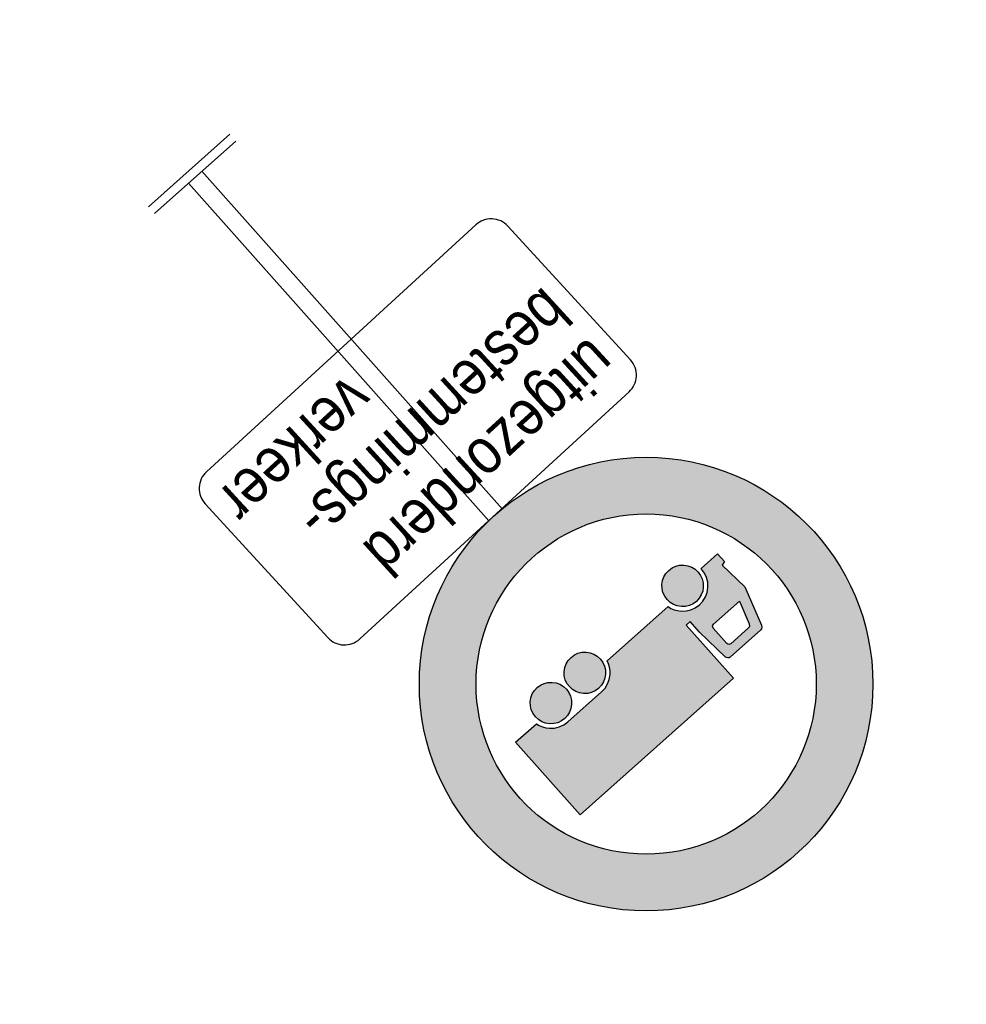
# Model space of a CAD drawing. Header units: metres. Extents: x 197071 to 197673, y 354832 to 355594.
# Tile 9 of 28: x 197356.5 to 197361.19, y 355209.32 to 355214.21. Entities that reach past the tile are written whole.
import ezdxf
from ezdxf.enums import TextEntityAlignment as Align

# ---------------------------------------------------------------- set-up
doc = ezdxf.new("R2010")
doc.units = ezdxf.units.M
doc.layers.get('0').update_dxf_attribs({"lineweight": 25})
doc.styles.add('RVV', font='arial.ttf', dxfattribs={"width": 0.85, "height": 2})

# ---------------------------------------------------------------- blocks, each defined once
blk = doc.blocks.new('C07')
h = blk.add_hatch(color=252)
h.paths.add_polyline_path([(1.0156, 0, 1), (2.0156, 0, 1)])
h.paths.add_polyline_path([(1.8906, 0, -1), (1.1406, 0, -1)], flags=16)
h = blk.add_hatch(color=252)
h.paths.add_polyline_path([(1.6343, 0.1526), (1.4772, 0.1526), (1.4772, 0.164), (1.5087, 0.164), (1.5874, 0.1705), (1.59, 0.1713), (1.5923, 0.1729), (1.5939, 0.1752), (1.5944, 0.1779), (1.5944, 0.2683), (1.5939, 0.271), (1.5923, 0.2733), (1.5874, 0.2763), (1.5001, 0.3054), (1.4315, 0.2997), (1.4287, 0.3083), (1.4058, 0.3083), (1.4058, 0.2598), (1.4072, 0.2598), (1.4184, 0.2587), (1.4287, 0.2557), (1.4381, 0.2506), (1.4467, 0.2434), (1.4538, 0.2348), (1.4589, 0.2254), (1.4619, 0.2151), (1.463, 0.204), (1.4619, 0.1929), (1.4589, 0.1826), (1.4538, 0.1732), (1.4466, 0.1646), (1.4406, 0.1593), (1.4342, 0.1551), (1.4273, 0.1519), (1.4201, 0.1497), (1.4201, -0.0302), (1.4273, -0.0324), (1.4342, -0.0356), (1.4406, -0.0399), (1.4466, -0.0451), (1.4538, -0.0537), (1.4589, -0.0632), (1.4619, -0.0734), (1.463, -0.0845), (1.463, -0.1846), (1.4619, -0.1956), (1.4589, -0.2059), (1.4538, -0.2153), (1.4466, -0.2239), (1.4406, -0.2292), (1.4342, -0.2334), (1.4273, -0.2367), (1.4201, -0.2389), (1.4201, -0.3001), (1.6343, -0.3001)])
h.paths.add_polyline_path([(1.5217, 0.1926), (1.5195, 0.1931), (1.5176, 0.1943), (1.5163, 0.1962), (1.5158, 0.1985), (1.5158, 0.2749), (1.5673, 0.2578), (1.5713, 0.2551), (1.5726, 0.2532), (1.573, 0.2509), (1.573, 0.1985), (1.5726, 0.1962), (1.5713, 0.1943), (1.5694, 0.1931), (1.5671, 0.1926)], flags=16)
h.paths.add_polyline_path([(1.4521, 0.2131), (1.4496, 0.2215), (1.4454, 0.2293), (1.4396, 0.2364), (1.4326, 0.2423), (1.4248, 0.2465), (1.4164, 0.249), (1.4073, 0.2498), (1.3982, 0.249), (1.3897, 0.2465), (1.382, 0.2423), (1.375, 0.2364), (1.3691, 0.2293), (1.3649, 0.2215), (1.3624, 0.2131), (1.3616, 0.204), (1.3624, 0.1949), (1.3649, 0.1865), (1.3691, 0.1788), (1.375, 0.1717), (1.382, 0.1659), (1.3897, 0.1617), (1.3982, 0.1592), (1.4073, 0.1583), (1.4164, 0.1592), (1.4248, 0.1617), (1.4326, 0.1659), (1.4396, 0.1717), (1.4454, 0.1788), (1.4496, 0.1865), (1.4521, 0.1949), (1.453, 0.204)])
h.paths.add_polyline_path([(1.4521, -0.0754), (1.4496, -0.067), (1.4454, -0.0593), (1.4396, -0.0522), (1.4326, -0.0464), (1.4248, -0.0422), (1.4164, -0.0397), (1.4073, -0.0388), (1.3982, -0.0397), (1.3897, -0.0422), (1.382, -0.0464), (1.375, -0.0522), (1.3691, -0.0593), (1.3649, -0.067), (1.3624, -0.0754), (1.3616, -0.0846), (1.3624, -0.0937), (1.3649, -0.1021), (1.3691, -0.1098), (1.375, -0.1169), (1.382, -0.1227), (1.3897, -0.1269), (1.3982, -0.1294), (1.4073, -0.1302), (1.4164, -0.1294), (1.4248, -0.1269), (1.4326, -0.1227), (1.4396, -0.1169), (1.4454, -0.1098), (1.4496, -0.1021), (1.4521, -0.0937), (1.453, -0.0846)])
h.paths.add_polyline_path([(1.453, -0.1845), (1.4521, -0.1754), (1.4496, -0.167), (1.4454, -0.1593), (1.4396, -0.1522), (1.4326, -0.1464), (1.4248, -0.1422), (1.4164, -0.1397), (1.4073, -0.1388), (1.3982, -0.1397), (1.3897, -0.1422), (1.382, -0.1464), (1.375, -0.1522), (1.3691, -0.1593), (1.3649, -0.167), (1.3624, -0.1754), (1.3616, -0.1845), (1.3624, -0.1936), (1.3649, -0.2021), (1.3691, -0.2098), (1.375, -0.2168), (1.382, -0.2227), (1.3897, -0.2269), (1.3982, -0.2294), (1.4073, -0.2303), (1.4164, -0.2294), (1.4248, -0.2269), (1.4326, -0.2227), (1.4396, -0.2168), (1.4454, -0.2098), (1.4496, -0.2021), (1.4521, -0.1936)])
at = {"color": 0}
for p, q in [((0, -0.12), (0, 0.12)), ((0.02, -0.12), (0.02, 0.12)), ((1.016, 0.02), (0.02, 0.02)), ((1.016, -0.02), (0.02, -0.02))]:
    blk.add_line(p, q, dxfattribs=at)
for points in [[(1.5944, 0.1779), (1.5939, 0.1752), (1.5923, 0.1729), (1.59, 0.1713), (1.5874, 0.1705), (1.5087, 0.164), (1.4772, 0.164), (1.4772, 0.1526), (1.6343, 0.1526), (1.6343, -0.3001), (1.4201, -0.3001), (1.4201, -0.2389), (1.4273, -0.2367), (1.4342, -0.2334), (1.4406, -0.2292), (1.4466, -0.2239), (1.4538, -0.2153), (1.4589, -0.2059), (1.4619, -0.1956), (1.463, -0.1846), (1.463, -0.0845), (1.4619, -0.0734), (1.4589, -0.0632), (1.4538, -0.0537), (1.4466, -0.0451), (1.4406, -0.0399), (1.4342, -0.0356), (1.4273, -0.0324), (1.4201, -0.0302), (1.4201, 0.1497), (1.4273, 0.1519), (1.4342, 0.1551), (1.4406, 0.1593), (1.4466, 0.1646), (1.4538, 0.1732), (1.4589, 0.1826), (1.4619, 0.1929), (1.463, 0.204), (1.4619, 0.2151), (1.4589, 0.2254), (1.4538, 0.2348), (1.4467, 0.2434), (1.4381, 0.2506), (1.4287, 0.2557), (1.4184, 0.2587), (1.4072, 0.2598), (1.4058, 0.2598), (1.4058, 0.3083), (1.4287, 0.3083), (1.4315, 0.2997), (1.5001, 0.3054), (1.5874, 0.2763), (1.5923, 0.2733), (1.5939, 0.271), (1.5944, 0.2683), (1.5944, 0.1779)], [(1.5158, 0.2749), (1.5673, 0.2578), (1.5713, 0.2551), (1.5726, 0.2532), (1.573, 0.2509), (1.573, 0.1985), (1.5726, 0.1962), (1.5713, 0.1943), (1.5694, 0.1931), (1.5671, 0.1926), (1.5217, 0.1926), (1.5195, 0.1931), (1.5176, 0.1943), (1.5163, 0.1962), (1.5158, 0.1985), (1.5158, 0.2749)], [(1.4073, 0.1583), (1.3982, 0.1592), (1.3897, 0.1617), (1.382, 0.1659), (1.375, 0.1717), (1.3691, 0.1788), (1.3649, 0.1865), (1.3624, 0.1949), (1.3616, 0.204), (1.3624, 0.2131), (1.3649, 0.2215), (1.3691, 0.2293), (1.375, 0.2364), (1.382, 0.2423), (1.3897, 0.2465), (1.3982, 0.249), (1.4073, 0.2498), (1.4164, 0.249), (1.4248, 0.2465), (1.4326, 0.2423), (1.4396, 0.2364), (1.4454, 0.2293), (1.4496, 0.2215), (1.4521, 0.2131), (1.453, 0.204), (1.4521, 0.1949), (1.4496, 0.1865), (1.4454, 0.1788), (1.4396, 0.1717), (1.4326, 0.1659), (1.4248, 0.1617), (1.4164, 0.1592), (1.4073, 0.1583)], [(1.4073, -0.1302), (1.3982, -0.1294), (1.3897, -0.1269), (1.382, -0.1227), (1.375, -0.1169), (1.3691, -0.1098), (1.3649, -0.1021), (1.3624, -0.0937), (1.3616, -0.0846), (1.3624, -0.0754), (1.3649, -0.067), (1.3691, -0.0593), (1.375, -0.0522), (1.382, -0.0464), (1.3897, -0.0422), (1.3982, -0.0397), (1.4073, -0.0388), (1.4164, -0.0397), (1.4248, -0.0422), (1.4326, -0.0464), (1.4396, -0.0522), (1.4454, -0.0593), (1.4496, -0.067), (1.4521, -0.0754), (1.453, -0.0846), (1.4521, -0.0937), (1.4496, -0.1021), (1.4454, -0.1098), (1.4396, -0.1169), (1.4326, -0.1227), (1.4248, -0.1269), (1.4164, -0.1294), (1.4073, -0.1302)], [(1.4073, -0.2303), (1.3982, -0.2294), (1.3897, -0.2269), (1.382, -0.2227), (1.375, -0.2168), (1.3691, -0.2098), (1.3649, -0.2021), (1.3624, -0.1936), (1.3616, -0.1845), (1.3624, -0.1754), (1.3649, -0.167), (1.3691, -0.1593), (1.375, -0.1522), (1.382, -0.1464), (1.3897, -0.1422), (1.3982, -0.1397), (1.4073, -0.1388), (1.4164, -0.1397), (1.4248, -0.1422), (1.4326, -0.1464), (1.4396, -0.1522), (1.4454, -0.1593), (1.4496, -0.167), (1.4521, -0.1754), (1.453, -0.1845), (1.4521, -0.1936), (1.4496, -0.2021), (1.4454, -0.2098), (1.4396, -0.2168), (1.4326, -0.2227), (1.4248, -0.2269), (1.4164, -0.2294), (1.4073, -0.2303)]]:
    blk.add_lwpolyline(points, close=True, dxfattribs=at)
for radius in [0.5, 0.375]:
    blk.add_circle((1.5156, 0), radius, dxfattribs=at)
blk = doc.blocks.new('OB108')
at = {"color": 0, "flags": 128}
blk.add_lwpolyline([(-0.4528, -0.45, 0.414214), (-0.4028, -0.5), (0.4028, -0.5, 0.414214), (0.4528, -0.45), (0.4528, -0.05, 0.414214), (0.4028, 0), (-0.4028, 0, 0.414214), (-0.4528, -0.05)], format="xyb", close=True, dxfattribs=at)
at = {"color": 0, "style": 'RVV', "width": 0.85}
for s, p in [('uitgezonderd', (-0.4229, -0.1502)), ('bestemmings-', (-0.4229, -0.3002))]:
    blk.add_text(s, height=0.1, dxfattribs=at).set_placement(p)
blk.add_text('verkeer', height=0.1, dxfattribs=at).set_placement((0.4229, -0.4502), align=Align.RIGHT)

msp = doc.modelspace()

# ---------------------------------------------------------------- block references
at = {"color": 252, "xscale": 2.25, "yscale": 2.25, "zscale": 2.25}
for name, p, rotation in [('C07', (197357.3389, 355213.4604), 311.6680048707), ('OB108', (197358.8535, 355211.7495), 222.5306585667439)]:
    msp.add_blockref(name, p, dxfattribs=dict(at, rotation=rotation))

doc.saveas('drawing.dxf')
